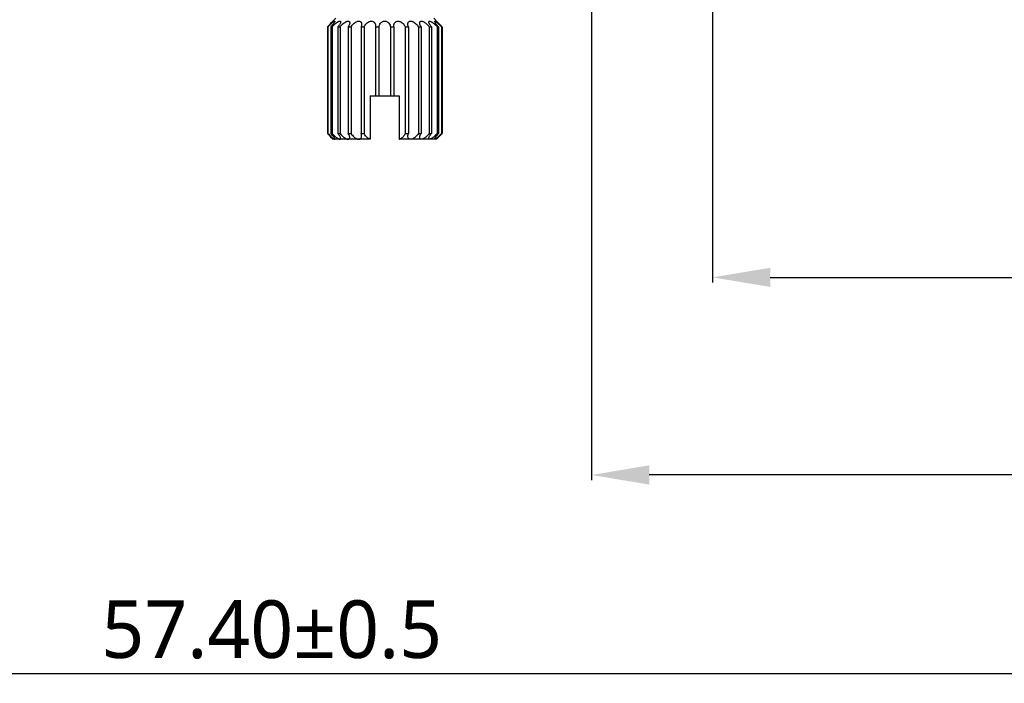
# Model space of a CAD drawing. Extents: x 678 to 799, y -56 to 8.
# Tile 2 of 8: x 708 to 742, y -56 to -32. Entities that reach past the tile are written whole.
import ezdxf

# ---------------------------------------------------------------- set-up
doc = ezdxf.new("R2010")
doc.units = 0
doc.header["$LTSCALE"] = 0.5
doc.header["$MEASUREMENT"] = 0
doc.layers.add('1', color=7, linetype='Continuous')
doc.layers.add('M2D5X4D5_DXF_CONTINUOUS_LINE', color=7, linetype='Continuous')
doc.styles.get("Standard").update_dxf_attribs({"font": 'Roboto-Regular.ttf'})
doc.dimstyles.get("Standard").update_dxf_attribs({"dimtxt": 0.18, "dimasz": 0.18, "dimexe": 0.18, "dimexo": 0.0625, "dimgap": 0.09, "dimtad": 0, "dimdec": 4, "dimzin": 0, "dimdsep": 46, "dimtxsty": 'STANDARD', "dimcen": 0.09, "dimadec": 0, "dimazin": 0, "dimtfac": 1, "dimtdec": 4, "dimtofl": 0, "dimtmove": 0, "dimatfit": 3, "dimfxl": 1, "dimtolj": 1, "dimtzin": 0, "dimarcsym": 0})

# ---------------------------------------------------------------- blocks, each defined once
blk = doc.blocks.new('*D22')
at = {"layer": '1', "color": 0, "linetype": 'Continuous', "lineweight": -2}
for p, q in [((728.008, -30.012), (728.008, -48.488)), ((745.534, -29.741), (745.534, -48.488)), ((743.534, -48.308), (730.008, -48.308)), ((745.534, -48.308), (763.175, -48.308))]:
    blk.add_line(p, q, dxfattribs=at)
at = {"layer": '1', "color": 0, "linetype": 'Continuous'}
for points in [[(730.008, -47.974), (730.008, -48.641), (728.008, -48.308)], [(743.534, -48.641), (743.534, -47.974), (745.534, -48.308)]]:
    blk.add_solid(points, dxfattribs=at)
at = {"layer": 'Defpoints', "color": 0, "linetype": 'Continuous'}
for p in [(745.534, -29.679), (728.008, -29.95), (728.008, -48.308)]:
    blk.add_point(p, dxfattribs=at)
at = {"layer": '1', "color": 0, "linetype": 'Continuous', "insert": (755.822, -46.78), "char_height": 2, "attachment_point": 5}
blk.add_mtext('\\A1;17.526%%P0.2', dxfattribs=at)
blk = doc.blocks.new('*D23')
at = {"layer": '1', "color": 0, "linetype": 'Continuous', "lineweight": -2}
for p, q in [((745.535, -29.941), (745.535, -55.389)), ((688.135, -30.334), (688.135, -55.389)), ((743.535, -55.209), (690.135, -55.209))]:
    blk.add_line(p, q, dxfattribs=at)
at = {"layer": '1', "color": 0, "linetype": 'Continuous'}
for points in [[(690.135, -54.876), (690.135, -55.543), (688.135, -55.209)], [(743.535, -55.543), (743.535, -54.876), (745.535, -55.209)]]:
    blk.add_solid(points, dxfattribs=at)
at = {"layer": 'Defpoints', "color": 0, "linetype": 'Continuous'}
for p in [(745.535, -29.878), (688.135, -30.271), (688.135, -55.209)]:
    blk.add_point(p, dxfattribs=at)
at = {"layer": '1', "color": 0, "linetype": 'Continuous', "insert": (716.907, -53.682), "char_height": 2, "attachment_point": 5}
blk.add_mtext('\\A1;57.40%%P0.5', dxfattribs=at)
blk = doc.blocks.new('*D29')
at = {"layer": '1', "color": 0, "linetype": 'Continuous', "lineweight": -2}
for p, q in [((732.208, -26.882), (732.208, -41.625)), ((745.534, -26.882), (745.534, -41.625)), ((734.208, -41.445), (743.534, -41.445)), ((745.534, -41.445), (761.359, -41.445))]:
    blk.add_line(p, q, dxfattribs=at)
at = {"layer": '1', "color": 0, "linetype": 'Continuous'}
for points in [[(734.208, -41.112), (734.208, -41.778), (732.208, -41.445)], [(743.534, -41.778), (743.534, -41.112), (745.534, -41.445)]]:
    blk.add_solid(points, dxfattribs=at)
at = {"layer": 'Defpoints', "color": 0, "linetype": 'Continuous'}
for p in [(732.208, -26.82), (745.534, -26.82), (745.534, -41.445)]:
    blk.add_point(p, dxfattribs=at)
at = {"layer": '1', "color": 0, "linetype": 'Continuous', "insert": (755.034, -39.918), "char_height": 2, "attachment_point": 5}
blk.add_mtext('\\A1;13.33%%P0.1', dxfattribs=at)

msp = doc.modelspace()

# ---------------------------------------------------------------- linework, layer by layer
at = {"layer": 'M2D5X4D5_DXF_CONTINUOUS_LINE', "color": 0, "linetype": 'Continuous'}
for p, q in [((719.1277, -32.4468), (719.0277, -32.5468)), ((718.8377, -32.7468), (718.8537, -32.7468)), ((718.9569, -32.7468), (719.0041, -32.7468)), ((719.0263, -32.5484), (719.0277, -32.5468)), ((719.0264, -32.5483), (719.0277, -32.5468)), ((719.2037, -32.7468), (719.2788, -32.7468))]:
    msp.add_line(p, q, dxfattribs=at)
at = {"layer": 'M2D5X4D5_DXF_CONTINUOUS_LINE', "linetype": 'Continuous'}
for p, q in [((722.5277, -32.4468), (722.6277, -32.5468)), ((718.8377, -32.7468), (718.8377, -36.4468)), ((718.8537, -32.7468), (718.8537, -36.4468)), ((718.9569, -32.7468), (718.9569, -36.4468)), ((719.0041, -32.7468), (719.0041, -36.4468)), ((719.2037, -32.7468), (719.2037, -36.4468)), ((719.2788, -32.7468), (719.2788, -36.4468)), ((719.5612, -32.7468), (719.659, -32.7468)), ((719.5612, -32.7468), (719.5612, -36.4468)), ((719.659, -32.7468), (719.659, -36.4468)), ((720.0049, -32.7468), (720.1189, -32.7468)), ((720.0049, -32.7468), (720.0049, -36.4468)), ((720.1189, -32.7468), (720.1189, -36.4468)), ((720.5048, -32.7468), (720.6271, -32.7468)), ((720.5048, -32.7468), (720.5048, -35.1468)), ((720.6271, -32.7468), (720.6271, -35.1468)), ((721.0266, -32.7468), (721.149, -32.7468)), ((721.0266, -32.7468), (721.0266, -35.1468)), ((721.149, -32.7468), (721.149, -35.1468)), ((721.5349, -32.7468), (721.6489, -32.7468)), ((721.5349, -32.7468), (721.5349, -36.4468)), ((721.6489, -32.7468), (721.6489, -36.4468)), ((721.995, -32.7468), (722.093, -32.7468)), ((721.995, -32.7468), (721.995, -36.4468)), ((722.093, -32.7468), (722.093, -36.4468)), ((722.3756, -32.7468), (722.4507, -32.7468)), ((722.3756, -32.7468), (722.3756, -36.4468)), ((722.4507, -32.7468), (722.4507, -36.4468)), ((722.6277, -32.5468), (722.6292, -32.5484)), ((722.6277, -32.5468), (722.629, -32.5483)), ((722.6506, -32.7468), (722.6979, -32.7468)), ((722.6506, -32.7468), (722.6506, -36.4468)), ((722.6979, -32.7468), (722.6979, -36.4468)), ((722.8015, -32.7468), (722.8177, -32.7468)), ((722.8015, -32.7468), (722.8015, -36.4468)), ((722.8177, -32.7468), (722.8177, -36.4468)), ((720.327, -35.1468), (721.149, -35.1468)), ((720.327, -35.1468), (720.327, -36.6468)), ((721.1519, -35.1468), (721.327, -35.1468)), ((721.327, -35.1468), (721.327, -36.6468)), ((718.8377, -36.4468), (718.8537, -36.4468)), ((718.9569, -36.4468), (719.0041, -36.4468)), ((719.2037, -36.4468), (719.2788, -36.4468)), ((719.5612, -36.4468), (719.659, -36.4468)), ((720.0049, -36.4468), (720.1189, -36.4468)), ((721.5349, -36.4468), (721.6489, -36.4468)), ((721.995, -36.4468), (722.093, -36.4468)), ((722.3756, -36.4468), (722.4507, -36.4468)), ((722.6506, -36.4468), (722.6979, -36.4468)), ((722.8015, -36.4468), (722.8177, -36.4468)), ((719.0277, -36.6468), (719.0263, -36.6453)), ((719.0277, -36.6468), (719.0264, -36.6454)), ((719.0277, -36.6468), (719.0264, -36.6454)), ((719.927, -36.6468), (719.0277, -36.6468)), ((720.327, -36.6468), (719.927, -36.6468)), ((721.727, -36.6468), (721.327, -36.6468)), ((722.6277, -36.6468), (721.727, -36.6468)), ((722.6292, -36.6453), (722.6277, -36.6468)), ((722.6277, -36.6468), (722.629, -36.6454)), ((722.6291, -36.6454), (722.6277, -36.6468))]:
    msp.add_line(p, q, dxfattribs=at)
at = {"layer": 'M2D5X4D5_DXF_CONTINUOUS_LINE', "color": 0, "linetype": 'Continuous'}
msp.add_arc((715.099, -29.0032), 5.2908, 314.96228, 317.92949, dxfattribs=at)
at = {"layer": 'M2D5X4D5_DXF_CONTINUOUS_LINE', "linetype": 'Continuous'}
for centre, radius, start, end in [((715.099, -40.1904), 5.2908, 42.07051, 45.03772), ((719.0772, -36.6394), 0.0185, 0.19412, 4.04586), ((720.3655, -36.444), 0.2032, 254.29004, 259.07943), ((721.2885, -36.4441), 0.2031, 280.91915, 285.68298), ((722.5776, -36.6393), 0.0183, 176.40623, 179.9932)]:
    msp.add_arc(centre, radius, start, end, dxfattribs=at)
at = {"layer": 'M2D5X4D5_DXF_CONTINUOUS_LINE', "color": 0, "linetype": 'Continuous'}
for points, knots in [([(718.8537, -32.7468), (718.8661, -32.7342), (718.891, -32.7091), (718.9288, -32.6723), (718.9605, -32.6424), (718.9857, -32.6196), (719.0039, -32.6036), (719.0216, -32.5887), (719.0384, -32.5753), (719.0538, -32.5639), (719.0658, -32.556), (719.0744, -32.5513), (719.0799, -32.5489), (719.0846, -32.5473), (719.0885, -32.5467), (719.0917, -32.5471), (719.0951, -32.5492), (719.0957, -32.5524), (719.0957, -32.5544)], [0, 0, 0, 0, 0.1645104, 0.3294584, 0.4913228, 0.5698158, 0.6456504, 0.7178513, 0.7849825, 0.8453553, 0.8966685, 0.9182284, 0.9367339, 0.9520278, 0.9641735, 0.9736952, 0.98174, 1, 1, 1, 1]), ([(719.0957, -32.5544), (719.0957, -32.5566), (719.0948, -32.5615), (719.0908, -32.5729), (719.0821, -32.5899), (719.0681, -32.6123), (719.0506, -32.6372), (719.0303, -32.6636), (718.9994, -32.7009), (718.9744, -32.7285), (718.9569, -32.7468)], [0, 0, 0, 0, 0.0269077, 0.061742, 0.1522098, 0.2646195, 0.3930582, 0.5333865, 0.6827259, 1, 1, 1, 1]), ([(719.0041, -32.7468), (719.017, -32.7323), (719.044, -32.7036), (719.0866, -32.662), (719.1241, -32.629), (719.155, -32.6044), (719.1781, -32.5875), (719.2009, -32.5726), (719.2229, -32.5602), (719.2432, -32.5514), (719.2591, -32.5472), (719.2702, -32.5467), (719.2771, -32.5476), (719.283, -32.5498), (719.2893, -32.5544), (719.2944, -32.5636), (719.2952, -32.572), (719.2952, -32.5764)], [0, 0, 0, 0, 0.1526901, 0.309651, 0.4672177, 0.5447202, 0.6201657, 0.692127, 0.7587636, 0.8176046, 0.8663962, 0.8867351, 0.9046207, 0.9205639, 0.935416, 0.9653099, 1, 1, 1, 1]), ([(719.2952, -32.5764), (719.2952, -32.5821), (719.2935, -32.5945), (719.2855, -32.6213), (719.2679, -32.6576), (719.2393, -32.7023), (719.2163, -32.7319), (719.2037, -32.7468)], [0, 0, 0, 0, 0.0877541, 0.1896201, 0.4276327, 0.7009182, 1, 1, 1, 1])]:
    msp.add_open_spline(points, degree=3, knots=knots, dxfattribs=at)
at = {"layer": 'M2D5X4D5_DXF_CONTINUOUS_LINE', "linetype": 'Continuous'}
for points, knots in [([(719.2788, -32.7468), (719.2911, -32.7302), (719.3183, -32.6973), (719.364, -32.6507), (719.4153, -32.6074), (719.462, -32.5766), (719.5009, -32.5581), (719.5287, -32.5491), (719.5544, -32.5458), (719.5768, -32.5489), (719.5943, -32.5586), (719.6058, -32.5735), (719.6118, -32.5914), (719.6129, -32.6042), (719.6129, -32.6108)], [0, 0, 0, 0, 0.139029, 0.2859778, 0.4375682, 0.5882005, 0.6598237, 0.7258364, 0.7837002, 0.8325934, 0.874778, 0.9146169, 0.9557539, 1, 1, 1, 1]), ([(719.6129, -32.6108), (719.6129, -32.6215), (719.6098, -32.644), (719.5949, -32.6908), (719.576, -32.7248), (719.5612, -32.7468)], [0, 0, 0, 0, 0.2173999, 0.4580428, 1, 1, 1, 1]), ([(719.659, -32.7468), (719.6693, -32.7279), (719.6942, -32.6903), (719.7409, -32.6382), (719.7882, -32.5993), (719.8314, -32.5732), (719.8659, -32.5576), (719.9011, -32.5479), (719.935, -32.5457), (719.9652, -32.5516), (719.9897, -32.5649), (720.0075, -32.5835), (720.0192, -32.6055), (720.0257, -32.6296), (720.027, -32.6463), (720.027, -32.6547)], [0, 0, 0, 0, 0.1259834, 0.2626096, 0.4078965, 0.4825583, 0.556947, 0.6287022, 0.6949186, 0.7538471, 0.806385, 0.85517, 0.902702, 0.9506604, 1, 1, 1, 1]), ([(720.027, -32.6547), (720.027, -32.6622), (720.0248, -32.694), (720.015, -32.7248), (720.0049, -32.7468)], [0, 0, 0, 0, 0.2371193, 1, 1, 1, 1]), ([(720.1189, -32.7468), (720.1254, -32.7258), (720.145, -32.6832), (720.1898, -32.6251), (720.2409, -32.5838), (720.2903, -32.5594), (720.3312, -32.5478), (720.3727, -32.5455), (720.4112, -32.5533), (720.4437, -32.5696), (720.4691, -32.5916), (720.4878, -32.6174), (720.5046, -32.6544), (720.5093, -32.6848), (720.5092, -32.7046)], [0, 0, 0, 0, 0.115292, 0.2418395, 0.3804255, 0.4539639, 0.5285273, 0.6012443, 0.669141, 0.7313218, 0.7888634, 0.8433495, 0.8961284, 1, 1, 1, 1]), ([(720.5092, -32.7046), (720.5092, -32.7081), (720.5089, -32.7223), (720.507, -32.7364), (720.5048, -32.7468)], [0, 0, 0, 0, 0.2478497, 1, 1, 1, 1]), ([(720.6271, -32.7468), (720.6282, -32.7245), (720.6384, -32.6784), (720.6692, -32.6264), (720.7053, -32.5904), (720.74, -32.567), (720.7813, -32.5508), (720.827, -32.5448), (720.8726, -32.5508), (720.9139, -32.567), (720.9485, -32.5904), (720.9846, -32.6264), (721.0154, -32.6784), (721.0255, -32.7245), (721.0266, -32.7468)], [0, 0, 0, 0, 0.1082592, 0.2243368, 0.287226, 0.3541974, 0.425555, 0.5001171, 0.5746596, 0.6459665, 0.7128966, 0.7757516, 0.8917696, 1, 1, 1, 1]), ([(721.1445, -32.7046), (721.1445, -32.6847), (721.1492, -32.6544), (721.166, -32.6174), (721.1847, -32.5916), (721.2102, -32.5695), (721.2427, -32.5533), (721.2812, -32.5455), (721.3228, -32.5478), (721.3637, -32.5594), (721.4131, -32.5839), (721.4641, -32.6252), (721.5089, -32.6832), (721.5284, -32.7258), (721.5349, -32.7468)], [0, 0, 0, 0, 0.1038941, 0.1566995, 0.2112161, 0.2687972, 0.3310374, 0.398988, 0.4717305, 0.5462646, 0.6197522, 0.7582739, 0.8847571, 1, 1, 1, 1]), ([(721.149, -32.7468), (721.1482, -32.7433), (721.1457, -32.7294), (721.1445, -32.7152), (721.1445, -32.7046)], [0, 0, 0, 0, 0.2526902, 1, 1, 1, 1]), ([(721.6489, -32.7468), (721.6455, -32.7392), (721.6336, -32.7099), (721.6269, -32.678), (721.627, -32.6547)], [0, 0, 0, 0, 0.2646234, 1, 1, 1, 1]), ([(721.627, -32.6547), (721.627, -32.6463), (721.6283, -32.6296), (721.6348, -32.6055), (721.6465, -32.5835), (721.6644, -32.5649), (721.6889, -32.5516), (721.7192, -32.5457), (721.7531, -32.5479), (721.7882, -32.5576), (721.8228, -32.5732), (721.8659, -32.5993), (721.9132, -32.6382), (721.9598, -32.6903), (721.9847, -32.7279), (721.995, -32.7468)], [0, 0, 0, 0, 0.0493436, 0.0973159, 0.1448773, 0.1937085, 0.2463027, 0.3052869, 0.371551, 0.4432954, 0.517641, 0.5922856, 0.7375148, 0.8740771, 1, 1, 1, 1]), ([(722.0413, -32.6108), (722.0413, -32.6042), (722.0424, -32.5914), (722.0485, -32.5735), (722.06, -32.5586), (722.0775, -32.5489), (722.0999, -32.5458), (722.1257, -32.5491), (722.1535, -32.5581), (722.1924, -32.5766), (722.2391, -32.6074), (722.2904, -32.6507), (722.3361, -32.6973), (722.3632, -32.7302), (722.3756, -32.7468)], [0, 0, 0, 0, 0.0442483, 0.0854002, 0.1252947, 0.1675437, 0.2164791, 0.2743953, 0.3404196, 0.4120111, 0.5626187, 0.714156, 0.8610378, 1, 1, 1, 1]), ([(722.093, -32.7468), (722.0781, -32.7248), (722.0592, -32.6908), (722.0444, -32.644), (722.0413, -32.6215), (722.0413, -32.6108)], [0, 0, 0, 0, 0.5419177, 0.7825553, 1, 1, 1, 1]), ([(722.3593, -32.5764), (722.3594, -32.572), (722.3602, -32.5636), (722.3653, -32.5544), (722.3717, -32.5498), (722.3776, -32.5476), (722.3845, -32.5467), (722.3956, -32.5472), (722.4115, -32.5514), (722.4319, -32.5603), (722.4538, -32.5726), (722.4766, -32.5875), (722.4998, -32.6044), (722.5307, -32.629), (722.5682, -32.662), (722.6108, -32.7036), (722.6377, -32.7323), (722.6506, -32.7468)], [0, 0, 0, 0, 0.0347046, 0.0646281, 0.0795176, 0.0954846, 0.1133961, 0.1337883, 0.1826058, 0.2414804, 0.3080925, 0.3800596, 0.4554872, 0.5329777, 0.6904914, 0.8473812, 1, 1, 1, 1]), ([(722.4507, -32.7468), (722.4382, -32.7319), (722.4152, -32.7023), (722.3905, -32.6639), (722.3753, -32.6341), (722.3667, -32.6136), (722.361, -32.5945), (722.3593, -32.5821), (722.3593, -32.5764)], [0, 0, 0, 0, 0.2990201, 0.5722536, 0.6964566, 0.8104082, 0.9122454, 1, 1, 1, 1]), ([(722.5594, -32.5544), (722.5594, -32.5524), (722.5599, -32.5492), (722.5633, -32.547), (722.5666, -32.5467), (722.5705, -32.5473), (722.5752, -32.5489), (722.5807, -32.5513), (722.5893, -32.556), (722.6013, -32.5639), (722.6168, -32.5753), (722.6336, -32.5887), (722.6512, -32.6036), (722.6695, -32.6196), (722.6947, -32.6424), (722.7264, -32.6723), (722.7642, -32.7091), (722.7891, -32.7342), (722.8015, -32.7468)], [0, 0, 0, 0, 0.018276, 0.0263422, 0.0359108, 0.0481127, 0.0634141, 0.0819342, 0.1035227, 0.1548579, 0.2152203, 0.2823627, 0.3545505, 0.4303836, 0.5088523, 0.670675, 0.8355564, 1, 1, 1, 1]), ([(722.6979, -32.7468), (722.6805, -32.7285), (722.6555, -32.7009), (722.6246, -32.6636), (722.6043, -32.6372), (722.5868, -32.6123), (722.5728, -32.5899), (722.5642, -32.5729), (722.5602, -32.5615), (722.5594, -32.5566), (722.5594, -32.5544)], [0, 0, 0, 0, 0.3172982, 0.4666486, 0.6069645, 0.7354026, 0.8477965, 0.9382404, 0.973092, 1, 1, 1, 1]), ([(722.629, -32.5483), (722.6527, -32.5747), (722.7146, -32.6418), (722.7782, -32.7074), (722.8177, -32.7468)], [0, 0, 0, 0, 0.3884424, 1, 1, 1, 1]), ([(718.8537, -36.4468), (718.8732, -36.4668), (718.9028, -36.4963), (718.9428, -36.5347), (718.9725, -36.5623), (719.0013, -36.588), (719.0286, -36.6109), (719.0501, -36.6274), (719.0657, -36.6375), (719.0727, -36.6415), (719.0761, -36.6431)], [0, 0, 0, 0, 0.2816128, 0.4217317, 0.5589, 0.6904282, 0.8123136, 0.9184193, 0.9628882, 1, 1, 1, 1]), ([(719.0956, -36.638), (719.0955, -36.6358), (719.0944, -36.6308), (719.0901, -36.6191), (719.0812, -36.6022), (719.0671, -36.5798), (719.0496, -36.5551), (719.0294, -36.529), (718.9989, -36.4922), (718.9742, -36.4649), (718.9569, -36.4468)], [0, 0, 0, 0, 0.0283635, 0.0643689, 0.1562761, 0.2690978, 0.3972777, 0.536914, 0.6852427, 1, 1, 1, 1]), ([(719.0041, -36.4468), (719.0243, -36.4695), (719.056, -36.5025), (719.1008, -36.5444), (719.1358, -36.5744), (719.1712, -36.6017), (719.201, -36.6214), (719.2242, -36.6339), (719.2402, -36.641), (719.2548, -36.6455), (719.2642, -36.6468), (719.2685, -36.6468)], [0, 0, 0, 0, 0.27, 0.4082935, 0.5461522, 0.6805323, 0.8065042, 0.8639866, 0.916167, 0.9617712, 1, 1, 1, 1]), ([(719.2952, -36.6173), (719.2952, -36.6116), (719.2935, -36.5992), (719.2855, -36.5724), (719.2679, -36.5361), (719.2393, -36.4914), (719.2163, -36.4618), (719.2037, -36.4468)], [0, 0, 0, 0, 0.0877667, 0.1896283, 0.4276461, 0.7009057, 1, 1, 1, 1]), ([(719.2788, -36.4468), (719.2959, -36.4699), (719.3344, -36.515), (719.3895, -36.5658), (719.4388, -36.6022), (719.4775, -36.6253), (719.5158, -36.6417), (719.5422, -36.6468), (719.5544, -36.6468)], [0, 0, 0, 0, 0.2463978, 0.5089485, 0.6423914, 0.7731142, 0.8950759, 1, 1, 1, 1]), ([(719.6129, -36.5829), (719.6129, -36.5722), (719.6098, -36.5497), (719.5949, -36.5029), (719.576, -36.4689), (719.5612, -36.4468)], [0, 0, 0, 0, 0.2173962, 0.4580473, 1, 1, 1, 1]), ([(719.659, -36.4468), (719.6716, -36.4701), (719.7033, -36.516), (719.7532, -36.5666), (719.8011, -36.6027), (719.8411, -36.6258), (719.8833, -36.6422), (719.9128, -36.6468), (719.927, -36.6468)], [0, 0, 0, 0, 0.2282247, 0.4788285, 0.6108452, 0.7449374, 0.8769549, 1, 1, 1, 1]), ([(719.927, -36.6468), (719.9353, -36.6468), (719.9512, -36.6454), (719.9731, -36.6382), (719.9911, -36.627), (720.0096, -36.6081), (720.024, -36.5781), (720.027, -36.5521), (720.027, -36.539)], [0, 0, 0, 0, 0.1504195, 0.2871087, 0.4127678, 0.5316765, 0.7624666, 1, 1, 1, 1]), ([(720.027, -36.539), (720.027, -36.5314), (720.0248, -36.4997), (720.015, -36.4689), (720.0049, -36.4468)], [0, 0, 0, 0, 0.2371106, 1, 1, 1, 1]), ([(720.3104, -36.6396), (720.2852, -36.6325), (720.2441, -36.6123), (720.1959, -36.5725), (720.1516, -36.5213), (720.1282, -36.477), (720.1189, -36.4468)], [0, 0, 0, 0, 0.2797885, 0.4779998, 0.6639162, 1, 1, 1, 1]), ([(721.5349, -36.4468), (721.5289, -36.4665), (721.5134, -36.5009), (721.4818, -36.5464), (721.4311, -36.5991), (721.3806, -36.6292), (721.3434, -36.6396)], [0, 0, 0, 0, 0.2199338, 0.3980435, 0.5882376, 1, 1, 1, 1]), ([(721.627, -36.539), (721.627, -36.5314), (721.6291, -36.4997), (721.6389, -36.4689), (721.6489, -36.4468)], [0, 0, 0, 0, 0.2371429, 1, 1, 1, 1]), ([(721.727, -36.6468), (721.7187, -36.6468), (721.7028, -36.6454), (721.681, -36.6382), (721.6629, -36.627), (721.6444, -36.6081), (721.63, -36.5781), (721.627, -36.5521), (721.627, -36.539)], [0, 0, 0, 0, 0.1504234, 0.2871386, 0.4128409, 0.5317771, 0.7625606, 1, 1, 1, 1]), ([(721.995, -36.4468), (721.9824, -36.4701), (721.9508, -36.516), (721.9009, -36.5666), (721.8531, -36.6027), (721.8131, -36.6259), (721.7709, -36.6422), (721.7413, -36.6468), (721.727, -36.6468)], [0, 0, 0, 0, 0.2281775, 0.4787453, 0.6107551, 0.7448506, 0.8768902, 1, 1, 1, 1]), ([(722.0413, -36.5829), (722.0413, -36.5722), (722.0443, -36.5497), (722.0593, -36.5029), (722.0781, -36.4689), (722.093, -36.4468)], [0, 0, 0, 0, 0.217428, 0.458081, 1, 1, 1, 1]), ([(722.3756, -36.4468), (722.3585, -36.4699), (722.3199, -36.515), (722.2649, -36.5658), (722.2156, -36.6022), (722.1769, -36.6253), (722.1385, -36.6417), (722.1122, -36.6468), (722.1, -36.6468)], [0, 0, 0, 0, 0.2463306, 0.5088401, 0.642278, 0.7730093, 0.8950024, 1, 1, 1, 1]), ([(722.3593, -36.6173), (722.3593, -36.6116), (722.361, -36.5992), (722.369, -36.5724), (722.3866, -36.5361), (722.4151, -36.4914), (722.4382, -36.4618), (722.4507, -36.4468)], [0, 0, 0, 0, 0.0877836, 0.1896452, 0.4276506, 0.7008988, 1, 1, 1, 1]), ([(722.6506, -36.4468), (722.6305, -36.4695), (722.5987, -36.5025), (722.5539, -36.5444), (722.519, -36.5744), (722.4836, -36.6017), (722.4538, -36.6214), (722.4305, -36.6339), (722.4145, -36.641), (722.3999, -36.6455), (722.3905, -36.6468), (722.3862, -36.6468)], [0, 0, 0, 0, 0.2699147, 0.4081784, 0.5460191, 0.6803948, 0.806379, 0.8638779, 0.9160826, 0.9617245, 1, 1, 1, 1]), ([(722.5594, -36.6381), (722.5595, -36.6359), (722.5606, -36.6309), (722.5649, -36.6193), (722.5737, -36.6023), (722.5878, -36.5799), (722.6052, -36.5552), (722.6254, -36.5291), (722.656, -36.4922), (722.6807, -36.4649), (722.6979, -36.4468)], [0, 0, 0, 0, 0.0282512, 0.0641584, 0.155941, 0.2687147, 0.3969056, 0.5365964, 0.6850073, 1, 1, 1, 1]), ([(722.8015, -36.4468), (722.782, -36.4668), (722.7524, -36.4962), (722.7125, -36.5346), (722.6829, -36.5621), (722.654, -36.5879), (722.6267, -36.6108), (722.6052, -36.6272), (722.5897, -36.6374), (722.5826, -36.6414), (722.5792, -36.643)], [0, 0, 0, 0, 0.2813586, 0.4213726, 0.5584602, 0.6899486, 0.8118632, 0.9181102, 0.9627099, 1, 1, 1, 1]), ([(722.629, -36.6454), (722.6527, -36.619), (722.7146, -36.5519), (722.7782, -36.4863), (722.8177, -36.4468)], [0, 0, 0, 0, 0.3884424, 1, 1, 1, 1]), ([(719.0761, -36.6431), (719.0784, -36.6442), (719.0825, -36.6459), (719.087, -36.6468), (719.0889, -36.6468)], [0, 0, 0, 0, 0.5742616, 1, 1, 1, 1]), ([(719.0889, -36.6468), (719.0899, -36.6468), (719.0918, -36.6466), (719.0951, -36.6444), (719.0957, -36.6412), (719.0957, -36.6393)], [0, 0, 0, 0, 0.2643107, 0.4891144, 1, 1, 1, 1]), ([(719.2685, -36.6468), (719.2726, -36.6468), (719.2785, -36.646), (719.2853, -36.6424), (719.2904, -36.6376), (719.2945, -36.629), (719.2952, -36.6214), (719.2952, -36.6173)], [0, 0, 0, 0, 0.2691555, 0.3865403, 0.4991757, 0.7318035, 1, 1, 1, 1]), ([(719.5544, -36.6468), (719.5635, -36.6468), (719.5769, -36.6448), (719.5916, -36.6363), (719.6027, -36.6254), (719.6113, -36.6071), (719.6129, -36.5911), (719.6129, -36.5829)], [0, 0, 0, 0, 0.2780783, 0.399529, 0.515412, 0.7476961, 1, 1, 1, 1]), ([(722.1, -36.6468), (722.0909, -36.6468), (722.0774, -36.6448), (722.0627, -36.6363), (722.0516, -36.6254), (722.043, -36.6071), (722.0413, -36.5911), (722.0413, -36.5829)], [0, 0, 0, 0, 0.2781473, 0.3996539, 0.5155774, 0.7478449, 1, 1, 1, 1]), ([(722.3862, -36.6468), (722.3821, -36.6468), (722.3761, -36.646), (722.3694, -36.6424), (722.3642, -36.6376), (722.3601, -36.629), (722.3594, -36.6214), (722.3593, -36.6173)], [0, 0, 0, 0, 0.2693106, 0.3867631, 0.4994521, 0.7320476, 1, 1, 1, 1]), ([(722.5662, -36.6468), (722.5652, -36.6468), (722.5633, -36.6466), (722.5599, -36.6444), (722.5594, -36.6412), (722.5594, -36.6393)], [0, 0, 0, 0, 0.2646652, 0.4897467, 1, 1, 1, 1]), ([(722.5792, -36.643), (722.5769, -36.6441), (722.5727, -36.6458), (722.5681, -36.6468), (722.5662, -36.6468)], [0, 0, 0, 0, 0.5746918, 1, 1, 1, 1])]:
    msp.add_open_spline(points, degree=3, knots=knots, dxfattribs=at)

# ---------------------------------------------------------------- dimensions: what is measured, and where the dimension line sits
at = {"layer": '1', "color": 0, "linetype": 'Continuous'}
for base, p1, p2, text, override, picture, middle in [((745.5337, -41.445), (732.2077, -26.8197), (745.5337, -26.8197), '<>%%P0.1', {"dimtxt": 2, "dimasz": 2, "dimgap": 0.5, "dimtad": 1, "dimdec": 2, "dimzin": 8}, '*D29', (755.0337, -41.445)), ((728.0077, -48.3077), (745.5337, -29.6788), (728.0077, -29.9498), '<>%%P0.2', {"dimtxt": 2, "dimasz": 2, "dimgap": 0.5, "dimtad": 1, "dimdec": 3, "dimzin": 8}, '*D22', (755.8223, -48.3077)), ((688.1353, -55.2093), (745.535, -29.8781), (688.1353, -30.2713), '<>%%P0.5', {"dimtxt": 2, "dimasz": 2, "dimgap": 0.5, "dimtad": 1, "dimdec": 2, "dimzin": 0}, '*D23', (716.9069, -55.2093))]:
    dim = msp.add_linear_dim(base=base, p1=p1, p2=p2, text=text, dimstyle='Standard', override=override, dxfattribs=at)
    dim.commit()
    dim.dimension.update_dxf_attribs({"geometry": picture, "text_midpoint": middle, "dimtype": 160})

doc.saveas('drawing.dxf')
